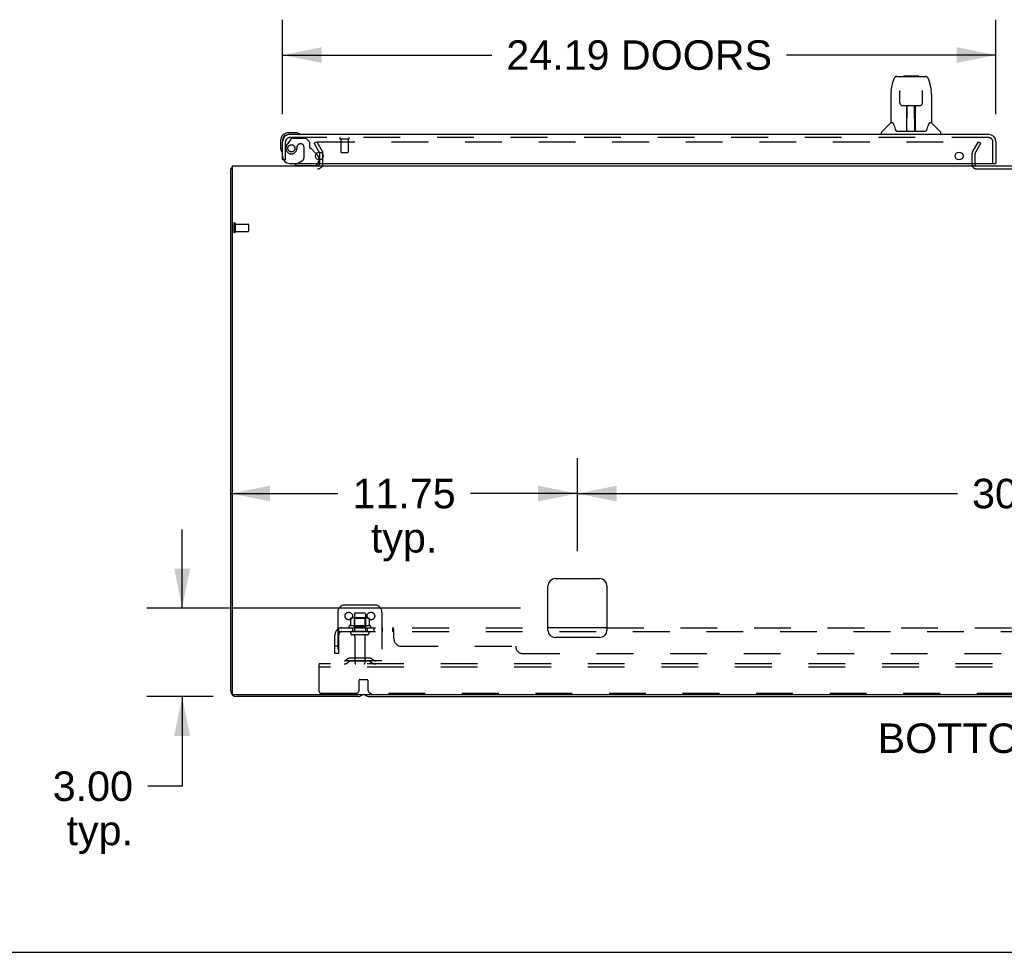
# Model space of a CAD drawing. Header units: inches. Extents: x 0 to 227, y 0 to 147.
# Tile 2 of 83: x 44 to 78, y 0 to 32. Entities that reach past the tile are written whole.
import ezdxf

# ---------------------------------------------------------------- set-up
doc = ezdxf.new("R2010")
doc.units = ezdxf.units.IN
doc.header["$LTSCALE"] = 12.466667
doc.header["$MEASUREMENT"] = 0
doc.linetypes.add('HIDDEN', pattern=[0.2, 0.1, -0.1])
doc.layers.get('0').update_dxf_attribs({"linetype": 'CONTINUOUS'})
for name, color, linetype in [('DEFAULT_2', 8, 'HIDDEN'), ('DIMENSIONS', 7, 'CONTINUOUS'), ('LEFTHAND_DOOR_ASSEMBLY', 7, 'CONTINUOUS'), ('SUBPANEL', 7, 'CONTINUOUS')]:
    doc.layers.add(name, color=color, linetype=linetype)
doc.styles.get("Standard").update_dxf_attribs({"font": 'arial.ttf'})
doc.dimstyles.new('DIMSTYLE_1', dxfattribs={"dimtxt": 1, "dimasz": 1.333333, "dimexe": 0.09, "dimexo": 0.07, "dimgap": 0.0375, "dimtad": 0, "dimtih": 1, "dimtoh": 1, "dimzin": 4, "dimdsep": 46, "dimtxsty": 'Standard', "dimblk": '_FILLED', "dimblk1": '_FILLED', "dimblk2": '_FILLED', "dimcen": 0.09, "dimadec": 3, "dimazin": 1, "dimtfac": 1, "dimtdec": 3, "dimtofl": 0, "dimtmove": 0, "dimatfit": 3, "dimldrblk": '_FILLED', "dimfxl": 0, "dimtolj": 1, "dimtzin": 4, "dimarcsym": 0})

# ---------------------------------------------------------------- blocks, each defined once
blk = doc.blocks.new('_FILLED')
at = {"color": 0, "linetype": 'ByBlock'}
blk.add_solid([(0, 0), (-1, 0.2), (-1, -0.2)], dxfattribs=at)
blk = doc.blocks.new('*D6')
at = {"layer": 'DIMENSIONS', "color": 2, "linetype": 'Continuous'}
for p, q in [((53.147, 28.419), (53.147, 31.627)), ((77.335, 28.419), (77.335, 31.627)), ((53.147, 30.427), (60.243, 30.427)), ((77.335, 30.427), (70.239, 30.427))]:
    blk.add_line(p, q, dxfattribs=at)
at = {"layer": 'DIMENSIONS', "color": 2, "linetype": 'Continuous', "xscale": 1.3333333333, "yscale": 1.3333333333, "zscale": 1.3333333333, "rotation": 180}
blk.add_blockref('_FILLED', (53.147, 30.427), dxfattribs=at)
at = {"layer": 'DIMENSIONS', "color": 2, "linetype": 'Continuous', "xscale": 1.3333333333, "yscale": 1.3333333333, "zscale": 1.3333333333}
blk.add_blockref('_FILLED', (77.335, 30.427), dxfattribs=at)
at = {"layer": 'DIMENSIONS', "color": 2, "linetype": 'Continuous', "insert": (65.241, 30.927), "char_height": 1, "width": 8.99628, "attachment_point": 2, "line_spacing_factor": 0.9}
blk.add_mtext('24.19 DOORS', dxfattribs=at)
blk = doc.blocks.new('*D23')
at = {"layer": 'DIMENSIONS', "color": 2, "linetype": 'Continuous'}
for p, q in [((49.748, 11.674), (49.748, 14.341)), ((61.214, 11.674), (48.548, 11.674)), ((50.799, 8.674), (48.548, 8.674)), ((49.748, 8.674), (49.748, 5.633)), ((49.748, 5.633), (48.581, 5.633))]:
    blk.add_line(p, q, dxfattribs=at)
at = {"layer": 'DIMENSIONS', "color": 2, "linetype": 'Continuous', "xscale": 1.3333333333, "yscale": 1.3333333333, "zscale": 1.3333333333}
for p, rotation in [((49.748, 11.674), 270), ((49.748, 8.674), 90)]:
    blk.add_blockref('_FILLED', p, dxfattribs=dict(at, rotation=rotation))
at = {"layer": 'DIMENSIONS', "color": 2, "linetype": 'Continuous', "insert": (48.081, 6.133), "char_height": 1, "width": 2.71747, "attachment_point": 3, "line_spacing_factor": 0.9}
blk.add_mtext('3.00\\Ptyp.', dxfattribs=at)
blk = doc.blocks.new('*D24')
at = {"layer": 'DIMENSIONS', "color": 2, "linetype": 'Continuous'}
for p, q in [((63.147, 13.608), (63.147, 16.757)), ((93.397, 13.608), (93.397, 16.757)), ((63.147, 15.557), (76.025, 15.557)), ((93.397, 15.557), (80.519, 15.557))]:
    blk.add_line(p, q, dxfattribs=at)
at = {"layer": 'DIMENSIONS', "color": 2, "linetype": 'Continuous', "xscale": 1.3333333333, "yscale": 1.3333333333, "zscale": 1.3333333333, "rotation": 180}
blk.add_blockref('_FILLED', (63.147, 15.557), dxfattribs=at)
at = {"layer": 'DIMENSIONS', "color": 2, "linetype": 'Continuous', "xscale": 1.3333333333, "yscale": 1.3333333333, "zscale": 1.3333333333}
blk.add_blockref('_FILLED', (93.397, 15.557), dxfattribs=at)
at = {"layer": 'DIMENSIONS', "color": 2, "linetype": 'Continuous', "insert": (78.272, 16.057), "char_height": 1, "width": 3.49442, "attachment_point": 2, "line_spacing_factor": 0.9}
blk.add_mtext('30.25', dxfattribs=at)
blk = doc.blocks.new('*D25')
at = {"layer": 'DIMENSIONS', "color": 2, "linetype": 'Continuous'}
for p, q in [((63.147, 13.608), (63.147, 16.757)), ((51.397, 15.557), (55.025, 15.557)), ((63.147, 15.557), (59.519, 15.557))]:
    blk.add_line(p, q, dxfattribs=at)
at = {"layer": 'DIMENSIONS', "color": 2, "linetype": 'Continuous', "xscale": 1.3333333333, "yscale": 1.3333333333, "zscale": 1.3333333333, "rotation": 180}
blk.add_blockref('_FILLED', (51.397, 15.557), dxfattribs=at)
at = {"layer": 'DIMENSIONS', "color": 2, "linetype": 'Continuous', "xscale": 1.3333333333, "yscale": 1.3333333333, "zscale": 1.3333333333}
blk.add_blockref('_FILLED', (63.147, 15.557), dxfattribs=at)
at = {"layer": 'DIMENSIONS', "color": 2, "linetype": 'Continuous', "insert": (57.272, 16.057), "char_height": 1, "width": 3.49442, "attachment_point": 2, "line_spacing_factor": 0.9}
blk.add_mtext('11.75\\Ptyp.', dxfattribs=at)

msp = doc.modelspace()

# ---------------------------------------------------------------- linework, layer by layer
at = {"color": 3, "linetype": 'Continuous'}
for p, q in [((54.39, 27.136), (54.414, 27.095)), ((54.418, 26.872), (54.418, 27.079)), ((51.397, 8.863), (51.397, 26.57)), ((51.449, 26.674), (51.449, 8.786)), ((51.449, 26.674), (105.095, 26.674)), ((62.147, 10.924), (62.147, 12.424)), ((62.397, 12.674), (63.897, 12.674)), ((64.147, 12.424), (64.147, 10.924)), ((63.897, 10.674), (62.397, 10.674)), ((105.035, 8.726), (51.509, 8.726)), ((55.708, 8.674), (51.586, 8.674))]:
    msp.add_line(p, q, dxfattribs=at)
at = {"color": 7, "linetype": 'Continuous'}
for p, q in [((51.449, 26.57), (51.397, 26.57)), ((51.438, 26.603), (51.449, 26.594)), ((56.086, 8.674), (100.458, 8.674)), ((0, 0), (226.667, 0))]:
    msp.add_line(p, q, dxfattribs=at)
at = {"color": 3, "linetype": 'Continuous'}
for points in [[(51.414, 26.587), (51.412, 26.586), (51.409, 26.584), (51.407, 26.583), (51.404, 26.581), (51.402, 26.58), (51.4, 26.578), (51.399, 26.576), (51.398, 26.575), (51.398, 26.573), (51.397, 26.572), (51.397, 26.57)], [(51.438, 26.603), (51.436, 26.601), (51.434, 26.599), (51.432, 26.597), (51.429, 26.595), (51.426, 26.593), (51.423, 26.592), (51.42, 26.59), (51.414, 26.587)]]:
    msp.add_lwpolyline(points, dxfattribs=at)
for centre, radius, start, end in [((54.385, 27.079), 0.033, 0, 30), ((54.333, 26.759), 0.085, 270, 355.9511), ((51.586, 26.485), 0.189, 136.4873, 141.7194), ((62.397, 12.424), 0.25, 90, 180), ((63.897, 12.424), 0.25, 0, 90), ((62.397, 10.924), 0.25, 180, 270), ((63.897, 10.924), 0.25, 270, 360), ((51.586, 8.863), 0.189, 180, 270), ((51.509, 8.786), 0.06, 180, 270), ((55.708, 8.863), 0.189, 270, 313.513)]:
    msp.add_arc(centre, radius, start, end, dxfattribs=at)
at = {"color": 7, "linetype": 'Continuous'}
msp.add_arc((56.086, 8.863), 0.189, 226.5797, 270, dxfattribs=at)
at = {"layer": 'DEFAULT_2', "color": 8, "linetype": 'HIDDEN'}
for p, q in [((54.218, 27.435), (54.308, 27.487)), ((54.39, 27.136), (54.218, 27.435)), ((54.308, 27.487), (54.504, 27.147)), ((54.354, 27.487), (76.804, 27.487)), ((76.541, 27.147), (76.737, 27.487)), ((76.631, 27.095), (76.827, 27.435)), ((76.737, 27.487), (76.827, 27.435)), ((54.522, 26.759), (54.522, 27.079)), ((76.522, 27.079), (76.522, 26.724)), ((76.626, 26.726), (76.626, 27.079)), ((54.418, 26.759), (54.418, 26.872)), ((76.676, 26.57), (79.868, 26.57)), ((51.501, 24.712), (51.501, 24.428)), ((51.544, 24.712), (51.544, 24.428)), ((51.544, 24.694), (51.991, 24.694)), ((51.544, 24.446), (51.991, 24.446)), ((52.001, 24.684), (52.001, 24.456)), ((55.272, 11.778), (56.272, 11.778)), ((55.022, 11.528), (55.022, 9.778)), ((55.585, 11.473), (55.585, 10.878)), ((55.93, 11.503), (55.615, 11.503)), ((55.96, 11.473), (55.96, 10.878)), ((56.522, 11.528), (56.522, 9.778)), ((56.128, 11.073), (55.416, 11.073)), ((55.453, 11.318), (55.453, 11.1)), ((56.028, 11.339), (55.517, 11.339)), ((55.589, 11.319), (55.569, 11.339)), ((55.589, 11.023), (55.569, 11.003)), ((55.589, 11.023), (55.589, 11.319)), ((55.956, 11.319), (55.589, 11.319)), ((55.956, 11.023), (55.589, 11.023)), ((55.956, 11.319), (55.976, 11.339)), ((55.956, 11.023), (55.956, 11.319)), ((55.956, 11.023), (55.976, 11.003)), ((56.091, 11.318), (56.091, 11.1)), ((55.438, 11.003), (56.106, 11.003)), ((56.03, 10.878), (55.515, 10.878)), ((56.03, 10.768), (55.515, 10.768)), ((55.607, 10.706), (55.607, 9.808)), ((55.937, 10.706), (55.937, 9.808)), ((54.397, 9.674), (54.397, 9.778)), ((102.147, 9.778), (54.397, 9.778)), ((56.522, 9.882), (55.022, 9.882)), ((55.365, 9.951), (55.297, 9.902)), ((55.426, 9.867), (55.358, 9.818)), ((56.113, 9.972), (55.432, 9.972)), ((56.113, 9.868), (55.432, 9.868)), ((55.597, 9.972), (55.597, 9.868)), ((55.947, 9.972), (55.947, 9.868)), ((56.119, 9.867), (56.187, 9.818)), ((56.179, 9.951), (56.247, 9.902)), ((54.397, 8.841), (54.397, 9.674)), ((102.147, 9.674), (54.397, 9.674)), ((55.747, 8.903), (55.747, 9.228)), ((55.767, 9.248), (56.027, 9.248)), ((56.047, 9.228), (56.047, 8.903)), ((55.622, 8.778), (54.46, 8.778)), ((100.372, 8.778), (56.172, 8.778))]:
    msp.add_line(p, q, dxfattribs=at)
for points in [[(54.334, 27.47), (54.334, 27.47), (54.334, 27.472), (54.334, 27.474), (54.335, 27.476), (54.336, 27.477), (54.337, 27.479), (54.338, 27.48), (54.339, 27.482), (54.341, 27.483), (54.342, 27.484), (54.344, 27.485), (54.346, 27.486), (54.348, 27.486), (54.35, 27.487), (54.352, 27.487), (54.354, 27.487)], [(54.336, 27.462), (54.335, 27.464), (54.335, 27.465), (54.334, 27.467), (54.334, 27.469), (54.334, 27.47)], [(55.453, 11.1), (55.453, 11.099), (55.453, 11.097), (55.453, 11.097), (55.452, 11.096), (55.452, 11.095), (55.452, 11.094), (55.451, 11.094), (55.451, 11.094), (55.451, 11.093), (55.45, 11.093), (55.45, 11.092), (55.45, 11.092), (55.449, 11.092), (55.449, 11.092), (55.449, 11.092), (55.449, 11.091), (55.448, 11.091), (55.448, 11.091)], [(55.459, 11.327), (55.458, 11.326), (55.457, 11.325), (55.455, 11.324), (55.455, 11.323), (55.454, 11.321), (55.453, 11.319), (55.453, 11.318)], [(56.085, 11.327), (56.087, 11.326), (56.088, 11.325), (56.089, 11.324), (56.09, 11.323), (56.091, 11.321), (56.091, 11.319), (56.091, 11.318)], [(56.096, 11.091), (56.096, 11.091), (56.096, 11.091), (56.096, 11.092), (56.095, 11.092), (56.095, 11.092), (56.095, 11.092), (56.094, 11.092), (56.094, 11.093), (56.094, 11.093), (56.094, 11.094), (56.093, 11.094), (56.093, 11.094), (56.092, 11.095), (56.092, 11.096), (56.092, 11.097), (56.091, 11.097), (56.091, 11.099), (56.091, 11.1)]]:
    msp.add_lwpolyline(points, dxfattribs=at)
for centre in [(55.397, 11.403), (56.147, 11.403)]:
    msp.add_circle(centre, 0.128, dxfattribs=at)
for centre, radius, start, end in [((54.385, 27.079), 0.137, 0, 30), ((76.659, 27.079), 0.137, 150, 180), ((76.659, 27.079), 0.033, 150, 180), ((54.333, 26.759), 0.189, 270, 360), ((54.333, 26.759), 0.085, 355.9511, 360), ((76.676, 26.724), 0.154, 180, 270), ((76.676, 26.724), 0.05, 180, 270), ((51.523, 24.712), 0.0215, 0, 180), ((51.523, 24.428), 0.0215, 180, 360), ((51.991, 24.684), 0.01, 0, 90), ((51.991, 24.456), 0.01, 270, 360), ((55.272, 11.528), 0.25, 90, 180), ((56.272, 11.528), 0.25, 0, 90), ((55.615, 11.473), 0.03, 90, 180), ((55.93, 11.473), 0.03, 0, 90), ((55.438, 11.042), 0.0384, 124.4497, 270), ((55.772, 10.473), 0.698, 117.6814, 120.6631), ((55.517, 11.198), 0.141, 90, 113.95), ((56.028, 11.198), 0.141, 66.05, 90), ((55.772, 10.473), 0.698, 59.3369, 62.3186), ((56.106, 11.042), 0.0384, 270, 55.5503), ((55.515, 10.823), 0.055, 90, 270), ((55.545, 10.706), 0.0625, 0, 90), ((56, 10.706), 0.0625, 90, 180), ((56.03, 10.823), 0.055, 270, 90), ((55.236, 9.986), 0.104, 270, 305.7539), ((55.236, 9.986), 0.208, 270, 305.7539), ((55.432, 9.858), 0.114, 90, 125.7539), ((55.432, 9.858), 0.01, 90, 125.7539), ((55.637, 9.808), 0.03, 180, 270), ((55.907, 9.808), 0.03, 270, 360), ((56.113, 9.858), 0.114, 54.2461, 90), ((56.113, 9.858), 0.01, 54.2461, 90), ((56.308, 9.986), 0.208, 234.2461, 270), ((56.308, 9.986), 0.104, 234.2461, 270), ((55.767, 9.228), 0.02, 90, 180), ((56.027, 9.228), 0.02, 0, 90), ((54.46, 8.841), 0.0625, 180, 270), ((55.622, 8.903), 0.125, 270, 360), ((56.172, 8.903), 0.125, 180, 270)]:
    msp.add_arc(centre, radius, start, end, dxfattribs=at)
at = {"layer": 'LEFTHAND_DOOR_ASSEMBLY', "color": 7, "linetype": 'Continuous'}
for p, q in [((74.222, 29.721), (74.202, 29.701)), ((74.222, 29.721), (74.698, 29.721)), ((74.698, 29.721), (74.718, 29.701)), ((73.786, 29.241), (73.851, 29.546)), ((73.975, 29.701), (74.944, 29.701)), ((74.062, 29.701), (74.06, 29.701)), ((75.069, 29.546), (75.134, 29.241)), ((73.771, 29.098), (73.771, 28.126)), ((74.072, 29.227), (74.072, 29.224)), ((74.072, 29.224), (74.072, 29.22)), ((74.072, 29.22), (74.072, 29.216)), ((74.072, 29.216), (74.072, 29.209)), ((74.072, 29.209), (74.073, 29.199)), ((74.08, 28.795), (74.073, 29.199)), ((74.84, 28.795), (74.847, 29.208)), ((74.847, 29.216), (74.848, 29.22)), ((74.847, 29.208), (74.847, 29.216)), ((75.139, 29.211), (75.134, 29.241)), ((75.149, 29.097), (75.149, 28.126)), ((74.08, 28.795), (74.081, 28.781)), ((74.16, 28.717), (74.28, 28.717)), ((74.311, 27.871), (74.325, 28.718)), ((74.316, 28.718), (74.604, 28.718)), ((74.318, 28.302), (74.318, 28.718)), ((74.586, 27.851), (74.571, 28.718)), ((74.602, 27.851), (74.602, 28.718)), ((74.64, 28.717), (74.76, 28.717)), ((74.321, 28.492), (74.318, 28.492)), ((74.321, 28.48), (74.318, 28.48)), ((74.602, 28.492), (74.575, 28.492)), ((74.602, 28.48), (74.575, 28.48)), ((73.765, 28.12), (73.467, 27.823)), ((73.844, 28.126), (73.771, 28.126)), ((73.84, 28.126), (73.846, 28.116)), ((74.579, 28.252), (74.602, 28.252)), ((74.602, 28.248), (74.579, 28.248)), ((75.073, 28.115), (75.078, 28.125)), ((75.149, 28.126), (75.076, 28.126)), ((75.155, 28.12), (75.452, 27.823)), ((53.607, 27.792), (53.35, 27.792)), ((53.394, 27.732), (53.35, 27.732)), ((53.645, 27.79), (53.607, 27.792)), ((73.456, 27.732), (73.456, 27.795)), ((73.907, 27.961), (73.921, 27.914)), ((73.921, 27.914), (73.924, 27.905)), ((73.974, 27.851), (74.946, 27.851)), ((74.311, 27.922), (74.311, 27.897)), ((74.318, 27.851), (74.318, 27.855)), ((74.585, 27.897), (74.585, 27.922)), ((74.995, 27.905), (74.998, 27.914)), ((75.464, 27.732), (75.464, 27.795)), ((53.087, 27.529), (53.087, 27.273)), ((53.147, 27.529), (53.147, 27.486)), ((53.087, 27.273), (53.09, 27.235)), ((54.29, 27.082), (54.347, 27.025)), ((53.658, 26.753), (53.589, 26.713)), ((53.589, 26.674), (53.589, 26.713)), ((54.376, 26.954), (54.376, 26.872)), ((77.315, 26.753), (77.335, 26.753))]:
    msp.add_line(p, q, dxfattribs=at)
at = {"layer": 'LEFTHAND_DOOR_ASSEMBLY', "color": 3, "linetype": 'Continuous'}
for p, q in [((77.088, 27.732), (53.394, 27.732)), ((53.147, 26.878), (53.147, 27.486)), ((77.335, 27.486), (77.335, 26.753)), ((53.397, 26.753), (77.315, 26.753))]:
    msp.add_line(p, q, dxfattribs=at)
at = {"layer": 'LEFTHAND_DOOR_ASSEMBLY', "color": 8, "linetype": 'HIDDEN'}
for p, q in [((53.251, 26.878), (53.251, 27.486)), ((53.427, 27.574), (53.326, 27.43)), ((77.088, 27.628), (53.394, 27.628)), ((53.492, 27.607), (53.943, 27.607)), ((53.779, 27.415), (53.746, 27.415)), ((54.069, 27.481), (53.943, 27.607)), ((54.069, 27.481), (54.069, 27.302)), ((55.109, 27.585), (55.393, 27.585)), ((55.127, 27.585), (55.127, 27.138)), ((55.375, 27.585), (55.375, 27.138)), ((77.231, 26.753), (77.231, 27.486)), ((53.648, 27.317), (53.648, 27.329)), ((53.877, 27.317), (53.877, 26.938)), ((54.128, 27.244), (54.29, 27.082)), ((55.137, 27.128), (55.365, 27.128)), ((53.251, 26.878), (53.147, 26.878)), ((53.658, 26.753), (53.827, 26.851)), ((54.376, 26.872), (54.376, 26.831)), ((54.219, 26.674), (53.589, 26.674))]:
    msp.add_line(p, q, dxfattribs=at)
at = {"layer": 'LEFTHAND_DOOR_ASSEMBLY', "color": 7, "linetype": 'Continuous'}
for points in [[(73.975, 29.701), (73.972, 29.701), (73.958, 29.699), (73.945, 29.696), (73.933, 29.691), (73.922, 29.684), (73.911, 29.676), (73.902, 29.667), (73.894, 29.658), (73.887, 29.647), (73.88, 29.636), (73.875, 29.623), (73.869, 29.61), (73.864, 29.595), (73.859, 29.578), (73.854, 29.559), (73.851, 29.546)], [(75.069, 29.546), (75.066, 29.559), (75.061, 29.578), (75.056, 29.595), (75.051, 29.61), (75.045, 29.624), (75.039, 29.636), (75.032, 29.647), (75.025, 29.658), (75.017, 29.668), (75.008, 29.677), (74.997, 29.685), (74.986, 29.691), (74.973, 29.696), (74.96, 29.699), (74.947, 29.701), (74.944, 29.701)], [(73.786, 29.241), (73.78, 29.21), (73.775, 29.171), (73.772, 29.131), (73.771, 29.098)], [(74.072, 29.229), (74.072, 29.23), (74.072, 29.23), (74.072, 29.23), (74.072, 29.229), (74.072, 29.228), (74.072, 29.228), (74.072, 29.227)], [(74.848, 29.22), (74.848, 29.224), (74.848, 29.226), (74.848, 29.227), (74.848, 29.228), (74.848, 29.229), (74.848, 29.229), (74.848, 29.23)], [(75.149, 29.097), (75.148, 29.131), (75.145, 29.171), (75.139, 29.211)], [(74.081, 28.781), (74.084, 28.769), (74.09, 28.757), (74.097, 28.747), (74.106, 28.737), (74.116, 28.73), (74.126, 28.724), (74.138, 28.719), (74.15, 28.717), (74.159, 28.717)], [(74.28, 28.717), (74.284, 28.717), (74.292, 28.717), (74.301, 28.717)], [(74.301, 28.717), (74.309, 28.718), (74.316, 28.718)], [(74.604, 28.718), (74.612, 28.718), (74.62, 28.717)], [(74.62, 28.717), (74.628, 28.717), (74.636, 28.717), (74.64, 28.717)], [(74.761, 28.717), (74.771, 28.717), (74.783, 28.72), (74.794, 28.724), (74.805, 28.73), (74.815, 28.738), (74.823, 28.748), (74.83, 28.758), (74.836, 28.77), (74.839, 28.783), (74.84, 28.795)], [(73.846, 28.116), (73.86, 28.087), (73.875, 28.052), (73.891, 28.009), (73.907, 27.961)], [(74.998, 27.914), (75.013, 27.96), (75.028, 28.008), (75.044, 28.05), (75.059, 28.087), (75.073, 28.115)], [(73.924, 27.905), (73.929, 27.893), (73.934, 27.882), (73.939, 27.874)], [(73.939, 27.874), (73.944, 27.866), (73.95, 27.86), (73.956, 27.856), (73.964, 27.852), (73.971, 27.851), (73.974, 27.851)], [(74.946, 27.851), (74.948, 27.851), (74.955, 27.852), (74.963, 27.855), (74.969, 27.86), (74.975, 27.866), (74.981, 27.873)], [(74.981, 27.873), (74.986, 27.882), (74.991, 27.892), (74.995, 27.905)]]:
    msp.add_lwpolyline(points, dxfattribs=at)
at = {"layer": 'LEFTHAND_DOOR_ASSEMBLY', "color": 8, "linetype": 'HIDDEN'}
msp.add_circle((53.451, 27.265), 0.12, dxfattribs=at)
at = {"layer": 'LEFTHAND_DOOR_ASSEMBLY', "color": 3, "linetype": 'Continuous'}
for centre in [(54.397, 27.003), (76.085, 27.003)]:
    msp.add_circle(centre, 0.133, dxfattribs=at)
at = {"layer": 'LEFTHAND_DOOR_ASSEMBLY', "color": 7, "linetype": 'Continuous'}
for centre, radius, start, end in [((73.779, 28.106), 0.0197, 97.5, 135), ((75.141, 28.106), 0.0197, 45, 82.5), ((53.35, 27.529), 0.263, 90, 180), ((53.35, 27.529), 0.203, 90, 180), ((53.607, 27.542), 0.25, 59.1101, 90), ((53.727, 27.747), 0.015, 270, 353.6204), ((53.727, 27.744), 0.015, 6.3796, 59.1101), ((73.495, 27.795), 0.0394, 135, 180), ((74.33, 27.87), 0.0197, 179, 270), ((74.33, 27.87), 0.0197, 260.739, 269.9232), ((74.566, 27.87), 0.0197, 270, 1), ((74.566, 27.87), 0.0197, 270.0771, 272.6469), ((75.424, 27.795), 0.0394, 0, 45), ((53.337, 27.273), 0.25, 180, 210.8899), ((53.136, 27.152), 0.015, 210.8899, 263.6204), ((53.132, 27.152), 0.015, 276.3796, 360), ((54.219, 26.831), 0.157, 270, 330.1697), ((54.276, 26.954), 0.1, 0, 45)]:
    msp.add_arc(centre, radius, start, end, dxfattribs=at)
at = {"layer": 'LEFTHAND_DOOR_ASSEMBLY', "color": 3, "linetype": 'Continuous'}
for centre, radius, start, end in [((53.394, 27.486), 0.246, 90, 180), ((77.088, 27.486), 0.246, 0, 90), ((53.397, 27.003), 0.25, 180, 270)]:
    msp.add_arc(centre, radius, start, end, dxfattribs=at)
at = {"layer": 'LEFTHAND_DOOR_ASSEMBLY', "color": 8, "linetype": 'HIDDEN'}
for centre, radius, start, end in [((53.394, 27.486), 0.142, 90, 180), ((53.641, 27.208), 0.386, 144.9, 163.1561), ((53.492, 27.528), 0.079, 90, 144.9), ((53.746, 27.317), 0.098, 90, 180), ((53.779, 27.317), 0.098, 0, 90), ((55.109, 27.607), 0.0215, 90, 270), ((55.393, 27.607), 0.0215, 270, 90), ((77.088, 27.486), 0.142, 0, 90), ((53.451, 27.265), 0.187, 163.1561, 342.1518), ((53.255, 27.329), 0.393, 342.0702, 358.3401), ((54.108, 27.302), 0.039, 180, 248.3904), ((54.057, 27.173), 0.1, 45, 68.3904), ((55.137, 27.138), 0.01, 180, 270), ((55.365, 27.138), 0.01, 270, 360), ((53.777, 26.938), 0.1, 300.092, 360), ((54.219, 26.831), 0.157, 330.1697, 360)]:
    msp.add_arc(centre, radius, start, end, dxfattribs=at)
at = {"layer": 'LEFTHAND_DOOR_ASSEMBLY', "color": 7, "linetype": 'Continuous'}
for centre, start_param, end_param in [((74.31, 27.89), -2.940151, -2.835574), ((74.586, 27.89), -3.447611, -3.141593)]:
    msp.add_ellipse(centre, major_axis=(0, 0.0394), ratio=1, start_param=start_param, end_param=end_param, dxfattribs=at)
at = {"layer": 'SUBPANEL', "color": 8, "linetype": 'HIDDEN'}
for p, q in [((54.929, 10.128), (54.929, 10.766)), ((55.015, 10.949), (55.094, 10.853)), ((55.054, 10.878), (55.054, 11.003)), ((55.054, 11.003), (62.147, 11.003)), ((55.054, 10.878), (101.491, 10.878)), ((55.054, 10.128), (55.054, 10.766)), ((55.077, 10.874), (55.077, 10.874)), ((55.522, 11.003), (55.522, 10.878)), ((56.022, 11.003), (56.022, 10.878)), ((56.25, 11.003), (56.25, 10.878)), ((56.531, 11.003), (56.531, 10.878)), ((56.893, 10.878), (56.893, 11.003)), ((56.895, 10.878), (56.893, 10.878)), ((56.909, 10.864), (56.906, 10.868)), ((56.929, 10.628), (56.929, 10.949)), ((64.147, 11.003), (92.397, 11.003)), ((55.054, 10.378), (54.929, 10.378)), ((57.179, 10.378), (61.054, 10.378)), ((55.054, 10.128), (54.929, 10.128)), ((61.304, 10.128), (95.241, 10.128))]:
    msp.add_line(p, q, dxfattribs=at)
at = {"layer": 'SUBPANEL', "color": 3, "linetype": 'Continuous'}
msp.add_line((64.147, 11.003), (62.147, 11.003), dxfattribs=at)
at = {"layer": 'SUBPANEL', "color": 8, "linetype": 'HIDDEN'}
for points in [[(55.015, 10.949), (55.017, 10.952), (55.019, 10.954), (55.021, 10.957), (55.023, 10.96), (55.025, 10.963), (55.027, 10.966), (55.029, 10.97), (55.03, 10.974)], [(55.03, 10.974), (55.033, 10.981), (55.035, 10.984), (55.036, 10.987), (55.038, 10.99), (55.039, 10.993), (55.041, 10.996), (55.043, 10.998), (55.045, 11), (55.047, 11.001), (55.049, 11.002), (55.05, 11.003), (55.052, 11.003), (55.054, 11.003)], [(55.053, 10.938), (55.053, 10.938), (55.053, 10.938), (55.053, 10.938), (55.053, 10.938), (55.053, 10.938), (55.053, 10.937), (55.054, 10.937), (55.054, 10.936), (55.054, 10.935), (55.054, 10.935)], [(55.077, 10.874), (55.076, 10.874), (55.076, 10.875), (55.076, 10.875), (55.076, 10.875), (55.076, 10.876), (55.075, 10.876), (55.075, 10.877), (55.075, 10.877), (55.074, 10.878), (55.074, 10.878), (55.074, 10.879), (55.073, 10.88), (55.073, 10.88), (55.073, 10.881), (55.072, 10.881), (55.072, 10.882), (55.072, 10.883), (55.071, 10.883), (55.071, 10.884), (55.071, 10.885), (55.07, 10.886), (55.07, 10.886), (55.07, 10.887), (55.069, 10.888), (55.069, 10.888), (55.069, 10.889), (55.068, 10.89), (55.068, 10.891), (55.067, 10.892), (55.067, 10.892), (55.067, 10.893), (55.066, 10.894), (55.066, 10.895), (55.066, 10.896), (55.065, 10.897), (55.065, 10.898), (55.065, 10.898), (55.064, 10.899), (55.064, 10.9), (55.063, 10.901), (55.063, 10.902), (55.063, 10.903), (55.062, 10.904), (55.062, 10.905), (55.062, 10.906), (55.061, 10.907), (55.061, 10.908), (55.06, 10.91), (55.06, 10.911), (55.06, 10.912), (55.059, 10.913), (55.059, 10.914), (55.059, 10.915), (55.058, 10.916), (55.058, 10.917), (55.058, 10.918), (55.057, 10.919), (55.057, 10.92), (55.057, 10.921), (55.057, 10.923), (55.056, 10.924), (55.056, 10.925), (55.056, 10.926), (55.056, 10.927), (55.055, 10.927), (55.055, 10.928), (55.055, 10.929), (55.055, 10.93), (55.055, 10.931), (55.054, 10.932), (55.054, 10.933), (55.054, 10.934), (55.054, 10.935), (55.054, 10.936), (55.054, 10.936), (55.054, 10.937), (55.054, 10.937), (55.053, 10.938), (55.053, 10.938), (55.053, 10.938)], [(55.081, 10.86), (55.077, 10.864), (55.075, 10.866), (55.073, 10.868), (55.071, 10.87), (55.068, 10.872), (55.066, 10.873), (55.064, 10.875), (55.061, 10.876), (55.059, 10.877), (55.057, 10.878), (55.055, 10.878), (55.054, 10.878)], [(55.073, 10.878), (55.074, 10.878), (55.074, 10.877), (55.075, 10.877), (55.075, 10.877), (55.075, 10.876), (55.076, 10.876), (55.076, 10.875), (55.076, 10.875), (55.076, 10.875), (55.076, 10.875), (55.077, 10.874)], [(55.094, 10.853), (55.094, 10.853), (55.093, 10.852), (55.092, 10.852), (55.091, 10.853), (55.09, 10.853), (55.089, 10.854), (55.088, 10.855), (55.086, 10.856), (55.084, 10.857), (55.083, 10.859), (55.081, 10.86)], [(56.907, 10.993), (56.905, 10.996), (56.903, 10.998), (56.901, 11), (56.899, 11.001), (56.898, 11.002), (56.896, 11.003), (56.895, 11.003), (56.893, 11.003)], [(56.898, 11.002), (56.896, 11.003), (56.895, 11.003), (56.893, 11.003)], [(56.903, 10.872), (56.902, 10.873), (56.9, 10.875), (56.899, 10.876), (56.897, 10.877), (56.896, 10.878), (56.895, 10.878), (56.893, 10.878)], [(56.906, 10.868), (56.905, 10.87), (56.903, 10.872), (56.902, 10.873), (56.9, 10.875), (56.899, 10.876), (56.897, 10.877), (56.896, 10.878)], [(56.915, 10.977), (56.913, 10.981), (56.912, 10.984), (56.91, 10.987), (56.908, 10.99), (56.907, 10.993), (56.905, 10.996), (56.903, 10.998), (56.901, 11)], [(56.911, 10.86), (56.91, 10.862), (56.909, 10.864)], [(56.929, 10.853), (56.927, 10.853), (56.925, 10.852), (56.923, 10.852), (56.922, 10.853), (56.92, 10.853), (56.919, 10.854), (56.917, 10.855), (56.916, 10.856), (56.914, 10.857), (56.913, 10.859), (56.911, 10.86)], [(56.922, 10.853), (56.92, 10.853), (56.919, 10.854), (56.917, 10.855), (56.916, 10.856), (56.914, 10.857), (56.913, 10.859)], [(56.929, 10.949), (56.927, 10.952), (56.925, 10.954), (56.924, 10.957), (56.922, 10.96), (56.921, 10.963), (56.919, 10.966), (56.918, 10.97), (56.915, 10.977)], [(56.929, 10.853), (56.927, 10.853), (56.925, 10.852), (56.923, 10.852)]]:
    msp.add_lwpolyline(points, dxfattribs=at)
for centre, radius, start, end in [((55.166, 10.766), 0.237, 90, 180), ((55.166, 10.766), 0.112, 90, 180), ((57.179, 10.628), 0.25, 180, 270), ((61.304, 10.378), 0.25, 180, 270)]:
    msp.add_arc(centre, radius, start, end, dxfattribs=at)

# ---------------------------------------------------------------- texts
at = {"layer": 'DIMENSIONS', "color": 2, "linetype": 'Continuous', "insert": (78.291, 7.76), "char_height": 1, "width": 9.91078, "attachment_point": 2, "line_spacing_factor": 0.9}
msp.add_mtext('BOTTOM VIEW', dxfattribs=at)

# ---------------------------------------------------------------- dimensions: what is measured, and where the dimension line sits
at = {"layer": 'DIMENSIONS', "color": 2, "linetype": 'Continuous'}
for base, p1, p2, angle, text, picture, middle in [((53.147, 30.427), (77.335, 28.349), (53.147, 28.349), 180, '<> DOORS', '*D6', (65.241, 30.427)), ((49.748, 11.674), (48.478, 8.674), (61.284, 11.674), 90, '<>\\Ptyp.', '*D23', (46.722, 4.883))]:
    dim = msp.add_linear_dim(base=base, p1=p1, p2=p2, angle=angle, text=text, dimstyle='DIMSTYLE_1', dxfattribs=at)
    dim.commit()
    dim.dimension.update_dxf_attribs({"geometry": picture, "text_midpoint": middle, "dimtype": 160})
dim = msp.add_linear_dim(base=(63.147, 15.557), p1=(51.397, 26.48), p2=(63.147, 13.538), text='<>\\Ptyp.', dimstyle='DIMSTYLE_1', dxfattribs=at)
dim.commit()
dim.dimension.update_dxf_attribs({"geometry": '*D25', "text_midpoint": (57.272, 14.807), "dimtype": 160})
dim = msp.add_linear_dim(base=(93.397, 15.557), p1=(63.147, 13.538), p2=(93.397, 13.538), dimstyle='DIMSTYLE_1', dxfattribs=at)
dim.commit()
dim.dimension.update_dxf_attribs({"geometry": '*D24', "text_midpoint": (78.274, 15.551), "dimtype": 160})

doc.saveas('drawing.dxf')
